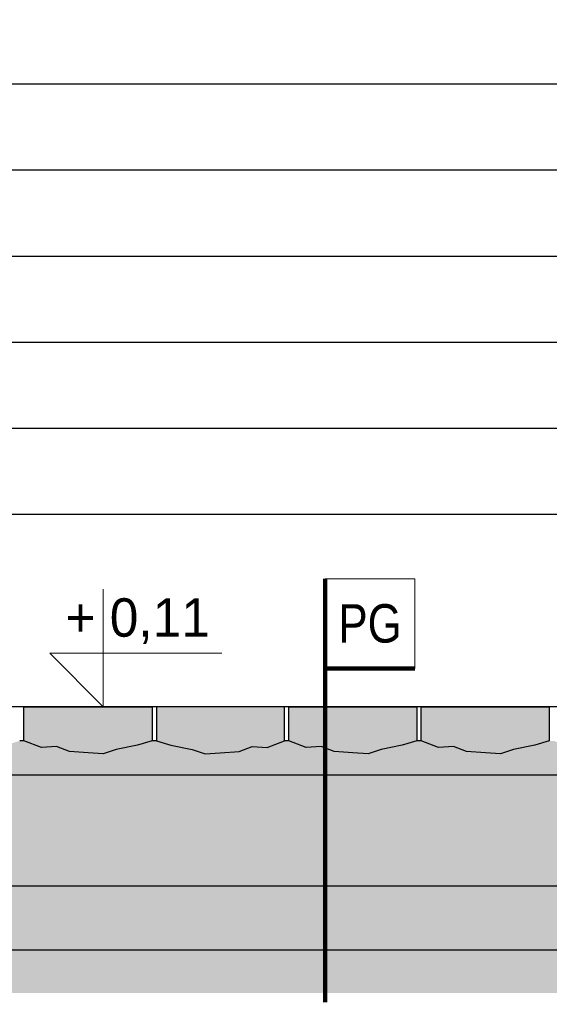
# Model space of a CAD drawing. Header units: centimetres. Extents: x 148485 to 162129, y -6573 to -2118.
# Tile 139 of 167: x 155173 to 155297, y -4796 to -4566. Entities that reach past the tile are written whole.
import ezdxf

# ---------------------------------------------------------------- set-up
doc = ezdxf.new("R2010")
doc.units = ezdxf.units.CM
doc.header["$LTSCALE"] = 0.1
doc.layers.add('A_opis_warstw', color=60, linetype='Continuous', lineweight=13)
doc.layers.add('A_Opisy', color=7, linetype='Continuous', lineweight=18)
for name, color, linetype in [('A_wymiary_zewn', 4, 'Continuous'), ('hatch_R&F', 4, 'Continuous'), ('widoki_R&F', 4, 'Continuous')]:
    doc.layers.add(name, color=color, linetype=linetype)
doc.layers.add('ZAKRES_MDCP_L_0', color=7, linetype='Continuous', true_color=0xfd0000)
doc.styles.add('TECH', font='flptechn.ttf')

msp = doc.modelspace()

# ---------------------------------------------------------------- hatches: boundary and pattern name
at = {"layer": 'A_wymiary_zewn', "transparency": 33554483}
h = msp.add_hatch(dxfattribs=at)
h.set_pattern_fill('JIS_WOOD', color=253, scale=28.5, angle=315)
h.set_pattern_definition([(0, (5071.8, 2875.703), (4e-15, 20.1525432), [])])
h.paths.add_polyline_path([(155331.7, -4402.56), (155141.906, -4402.56), (155141.906, -4681.56), (155327.2, -4681.56), (155331.7, -4686.156)])
at = {"layer": 'hatch_R&F', "linetype": 'Continuous'}
h = msp.add_hatch(dxfattribs=at)
h.set_pattern_fill('AR-SAND', color=256, scale=0.02)
h.paths.add_polyline_path([(155328.7, -4742.56), (155328.7, -4737.06), (155327.2, -4737.06), (155327.2, -4734.864), (155324.783, -4735.598), (155319.796, -4736.6), (155316.773, -4737.575), (155313.229, -4737.329), (155308.851, -4737.026), (155305.78, -4735.901), (155302.29, -4736.084), (155298.2, -4734.56), (155297.2, -4734.56), (155293.783, -4735.598), (155288.796, -4736.6), (155285.773, -4737.575), (155282.229, -4737.329), (155277.851, -4737.026), (155274.78, -4735.901), (155271.29, -4736.084), (155267.2, -4734.56), (155266.2, -4734.56), (155262.783, -4735.598), (155257.796, -4736.6), (155254.773, -4737.575), (155251.229, -4737.329), (155246.851, -4737.026), (155243.78, -4735.901), (155240.29, -4736.084), (155236.2, -4734.56), (155235.2, -4734.56), (155231.111, -4736.084), (155227.621, -4735.901), (155224.55, -4737.026), (155220.172, -4737.329), (155216.628, -4737.575), (155213.605, -4736.6), (155208.618, -4735.598), (155205.2, -4734.56), (155204.2, -4734.56), (155200.783, -4735.598), (155195.796, -4736.6), (155192.773, -4737.575), (155189.229, -4737.329), (155184.851, -4737.026), (155181.78, -4735.901), (155178.29, -4736.084), (155174.2, -4734.56), (155173.2, -4734.56), (155169.783, -4735.598), (155164.796, -4736.6), (155161.773, -4737.575), (155158.229, -4737.329), (155153.851, -4737.026), (155150.78, -4735.901), (155147.29, -4736.084), (155143.2, -4734.56), (155143.2, -4742.56)])
h = msp.add_hatch(dxfattribs=at)
h.set_pattern_fill('AR-CONC', color=256, scale=0.05)
h.set_pattern_definition([(50, (3246.0286, 1271.074), (9.10923345, -0.79695428), [0.9525, -10.4775]), (355, (3246.029, 1271.074), (-1.7621711, 9.55284226), [0.762, -8.3820292]), (100.451445, (3246.788, 1271.008), (7.34706235, 8.7558876), [0.80950044, -8.90451223]), (46.1842, (3246.029, 1273.614), (13.55395204, -2.1021164), [1.42875, -15.71625]), (96.635558, (3247.158, 1273.439), (11.8702067, 12.3713062), [1.2142512, -13.3567804]), (351.184151, (3246.029, 1273.614), (11.8702067, 12.3713062), [1.1429984, -12.5729866]), (21, (3247.2986, 1272.979), (7.58071956, -5.1132599), [0.9525, -10.4775]), (326, (3247.299, 1272.979), (3.0901014, 9.2093983), [0.762, -8.382]), (71.451445, (3247.93, 1272.553), (10.67082096, 4.09613844), [0.80950044, -8.9044969]), (37.5, (3246.0286, 1271.0742), (0.15443016, 4.227751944), [0, -8.2804, 0, -8.509, 0, -8.41375]), (7.5, (3246.0286, 1271.0742), (3.34098313, 5.00902874), [0, -4.8514, 0, -8.0899, 0, -3.20675]), (327.5, (3243.1965, 1271.0742), (6.77952976, -0.2864372), [0, -3.175, 0, -9.906, 0, -13.1445]), (317.5, (3241.9265, 1271.074), (7.40645907, 1.27132455), [0, -4.1275, 0, -6.5786, 0, -9.3345])])
h.paths.add_polyline_path([(155166.95, -4742.56), (155153.2, -4753.56), (154291.957, -4753.56), (154281.957, -4745.56), (154238.304, -4745.56), (154238.304, -4768.56), (155328.7, -4768.56), (155328.7, -4742.56)])
h = msp.add_hatch(dxfattribs=at)
h.set_pattern_fill('AR-SAND', color=256, scale=0.05)
h.set_pattern_definition([(37.5, (3246.0286, 1271.0742), (-0.080001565, 2.447066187), [0, -1.9304, 0, -2.159, 0, -2.06375]), (7.5, (3246.0286, 1271.0742), (2.247616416, 3.5841255), [0, -1.0414, 0, -1.7399, 0, -0.66675]), (327.5, (3244.4665, 1271.0742), (3.95496185, 0.007185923), [0, -0.635, 0, -2.286, 0, -2.9845]), (317.5, (3244.4665, 1271.0742), (3.81778226, 1.11464662), [0, -0.3175, 0, -1.4986, 0, -1.7145])])
h.paths.add_polyline_path([(154238.304, -4783.56), (155328.7, -4783.56), (155328.7, -4768.56), (154238.304, -4768.56)])
h = msp.add_hatch(dxfattribs=at)
h.set_pattern_fill('EARTH', color=256, scale=2, angle=45)
h.set_pattern_definition([(45, (3246.029, 1271.074), (0, 17.9605122), [12.7, -12.7]), (45, (3242.661, 1274.442), (0, 17.9605122), [12.7, -12.7]), (45, (3239.293, 1277.81), (0, 17.9605122), [12.7, -12.7]), (135, (3239.293, 1280.054), (-17.9605122, 2e-15), [12.7, -12.7]), (135, (3242.661, 1283.422), (-17.9605122, 2e-15), [12.7, -12.7]), (135, (3246.029, 1286.79), (-17.9605122, 2e-15), [12.7, -12.7])])
h.paths.add_polyline_path([(155328.7, -4793.56), (155328.7, -4783.56), (154238.304, -4783.56), (154238.304, -4793.56)])
at = {"layer": 'ZAKRES_MDCP_L_0', "linetype": 'ByBlock', "true_color": 0x01cc33, "transparency": 33554559}
h = msp.add_hatch(color=102, dxfattribs=at)
h.dxf.hatch_style = 1
h.set_gradient(color1=(190, 127, 127), color2=(53, 76, 95), tint=1, name='HEMISPHERICAL')
h.paths.add_polyline_path([(155200.783, -4735.598), (155204.2, -4734.56), (155204.2, -4726.56), (155174.2, -4726.56), (155174.2, -4734.56), (155178.29, -4736.084), (155181.78, -4735.901), (155184.851, -4737.026), (155192.773, -4737.575), (155195.796, -4736.6)])
h = msp.add_hatch(color=102, dxfattribs=at)
h.dxf.hatch_style = 1
h.set_gradient(color1=(190, 127, 127), color2=(53, 76, 95), tint=1, name='HEMISPHERICAL')
h.paths.add_polyline_path([(155208.618, -4735.598), (155205.2, -4734.56), (155205.2, -4726.56), (155235.2, -4726.56), (155235.2, -4734.56), (155231.111, -4736.084), (155227.621, -4735.901), (155224.55, -4737.026), (155216.628, -4737.575), (155213.605, -4736.6)])
h = msp.add_hatch(color=102, dxfattribs=at)
h.dxf.hatch_style = 1
h.set_gradient(color1=(190, 127, 127), color2=(53, 76, 95), tint=1, name='HEMISPHERICAL')
h.paths.add_polyline_path([(155262.783, -4735.598), (155266.2, -4734.56), (155266.2, -4726.56), (155236.2, -4726.56), (155236.2, -4734.56), (155240.29, -4736.084), (155243.78, -4735.901), (155246.851, -4737.026), (155254.773, -4737.575), (155257.796, -4736.6)])
h = msp.add_hatch(color=102, dxfattribs=at)
h.dxf.hatch_style = 1
h.set_gradient(color1=(190, 127, 127), color2=(53, 76, 95), tint=1, name='HEMISPHERICAL')
h.paths.add_polyline_path([(155293.783, -4735.598), (155297.2, -4734.56), (155297.2, -4726.56), (155267.2, -4726.56), (155267.2, -4734.56), (155271.29, -4736.084), (155274.78, -4735.901), (155277.851, -4737.026), (155285.773, -4737.575), (155288.796, -4736.6)])

# ---------------------------------------------------------------- linework, layer by layer
at = {"layer": 'A_opis_warstw', "const_width": 1}
msp.add_lwpolyline([(155265.733, -4717.615), (155244.733, -4717.615), (155244.733, -4696.615), (155244.733, -4795.747)], dxfattribs=at)
at = {"layer": 'A_opis_warstw'}
msp.add_lwpolyline([(155244.733, -4696.615), (155265.733, -4696.615), (155265.733, -4717.615), (155244.733, -4717.615)], close=True, dxfattribs=at)
at = {"layer": 'A_Opisy'}
msp.add_lwpolyline([(155192.727, -4699.06), (155192.727, -4726.56), (155180.227, -4714.06), (155220.502, -4714.06)], dxfattribs=at)
at = {"layer": 'A_wymiary_zewn'}
for points in [[(155327.2, -4681.56), (155327.2, -4681.56), (155327.2, -4681.56), (155081.679, -4681.56)], [(155328.7, -4726.56), (155328.7, -4726.56), (155328.7, -4726.56), (155114.2, -4726.56)], [(155174.2, -4734.56), (155173.2, -4734.56)], [(155205.2, -4734.56), (155204.2, -4734.56)], [(155236.2, -4734.56), (155235.2, -4734.56)], [(155267.2, -4734.56), (155266.2, -4734.56)], [(155328.7, -4738.56), (155328.7, -4738.56), (155328.7, -4742.56), (155143.2, -4742.56)], [(155328.7, -4768.56), (155328.7, -4768.56), (155328.7, -4768.56), (154238.304, -4768.56)], [(155328.7, -4783.56), (155328.7, -4783.56), (155328.7, -4783.56), (154238.304, -4783.56)]]:
    msp.add_lwpolyline(points, dxfattribs=at)
at = {"layer": 'widoki_R&F', "linetype": 'Continuous'}
for points in [[(155204.2, -4734.56), (155200.783, -4735.598), (155195.796, -4736.6), (155192.773, -4737.575), (155189.229, -4737.329), (155184.851, -4737.026), (155181.78, -4735.901), (155178.29, -4736.084), (155174.2, -4734.56), (155174.2, -4726.56), (155204.2, -4726.56)], [(155205.2, -4734.56), (155208.618, -4735.598), (155213.605, -4736.6), (155216.628, -4737.575), (155220.172, -4737.329), (155224.55, -4737.026), (155227.621, -4735.901), (155231.111, -4736.084), (155235.2, -4734.56), (155235.2, -4726.56), (155205.2, -4726.56)], [(155266.2, -4734.56), (155262.783, -4735.598), (155257.796, -4736.6), (155254.773, -4737.575), (155251.229, -4737.329), (155246.851, -4737.026), (155243.78, -4735.901), (155240.29, -4736.084), (155236.2, -4734.56), (155236.2, -4726.56), (155266.2, -4726.56)], [(155297.2, -4734.56), (155293.783, -4735.598), (155288.796, -4736.6), (155285.773, -4737.575), (155282.229, -4737.329), (155277.851, -4737.026), (155274.78, -4735.901), (155271.29, -4736.084), (155267.2, -4734.56), (155267.2, -4726.56), (155297.2, -4726.56)]]:
    msp.add_lwpolyline(points, close=True, dxfattribs=at)

# ---------------------------------------------------------------- texts
at = {"layer": 'A_opis_warstw', "insert": (155255.233, -4707.115), "char_height": 9, "width": 21, "attachment_point": 5, "style": 'TECH'}
msp.add_mtext('{\\W0.85;PG}', dxfattribs=at)
at = {"layer": 'A_Opisy', "color": 4, "style": 'TECH'}
msp.add_text('+ 0,11', height=9, dxfattribs=at).set_placement((155183.924, -4710.174))

doc.saveas('drawing.dxf')
